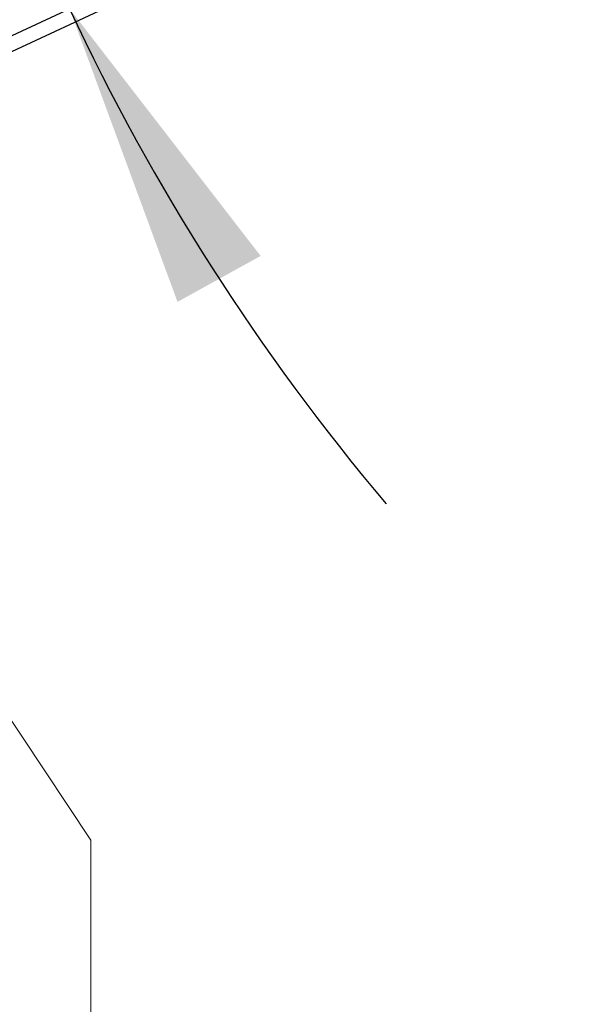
# Model space of a CAD drawing. Header units: inches. Extents: x 0.2 to 10.8, y 0.2 to 8.2.
# Tile 120 of 127: x 6.056 to 6.291, y 5.086 to 5.5. Entities that reach past the tile are written whole.
import ezdxf

# ---------------------------------------------------------------- set-up
doc = ezdxf.new("R2010")
doc.units = ezdxf.units.IN
doc.header["$MEASUREMENT"] = 0
doc.linetypes.add('HIDDEN', pattern=[0.075, 0.05, -0.025])
doc.layers.add('DIMENSIONS', color=140, linetype='Continuous')
doc.styles.add('SLDTEXTSTYLE0', font='TXT', dxfattribs={"width": 0.7})
doc.dimstyles.new('SLDDIMSTYLE4', dxfattribs={"dimtxt": 0.084961, "dimasz": 0.13, "dimexe": 0, "dimexo": 0.0625, "dimgap": 0.02124, "dimtad": 0, "dimtih": 1, "dimtoh": 1, "dimdec": 4, "dimlfac": 12, "dimzin": 12, "dimdsep": 46, "dimtxsty": 'SLDTEXTSTYLE0', "dimsah": 1, "dimcen": 0.09, "dimadec": 0, "dimazin": 3, "dimtfac": 1, "dimtdec": 0, "dimtofl": 0, "dimtmove": 0, "dimatfit": 3, "dimfxl": 0, "dimfrac": 2, "dimtolj": 1, "dimtzin": 12, "dimarcsym": 0})

# ---------------------------------------------------------------- blocks, each defined once
blk = doc.blocks.new('_D_15')
at = {"layer": 'DIMENSIONS'}
blk.add_line((6.7421, 5.90074), (5.86434, 5.90074), dxfattribs=at)
for start, end in [(164.8174, 180), (205, 220.1826)]:
    blk.add_arc((6.92564, 5.90074), 0.9363, start, end, dxfattribs=at)
for points in [[(5.98934, 5.90074), (6.01825, 6.02905), (5.97835, 6.03181)], [(6.07706, 5.50504), (6.12249, 5.38161), (6.1575, 5.40097)]]:
    blk.add_solid(points, dxfattribs=at)
at = {"layer": 'DIMENSIONS', "insert": (5.91364, 5.72542), "char_height": 0.083333, "attachment_point": 1, "style": 'SLDTEXTSTYLE0'}
blk.add_mtext('25°', dxfattribs=at)

msp = doc.modelspace()

# ---------------------------------------------------------------- linework, layer by layer
at = {"color": 7, "linetype": 'Continuous', "lineweight": 25}
for p, q in [((6.9256392, 5.900738), (5.9621632, 5.4514618)), ((5.9622509, 5.4448824), (6.9281749, 5.8953002))]:
    msp.add_line(p, q, dxfattribs=at)
at = {"color": 7, "linetype": 'HIDDEN', "lineweight": 18}
for p, q in [((6.0860082, 5.1548967), (6.0313832, 5.2371363)), ((6.0860082, 5.0726571), (6.0860082, 5.1548967))]:
    msp.add_line(p, q, dxfattribs=at)

# ---------------------------------------------------------------- dimensions: what is measured, and where the dimension line sits
at = {"layer": 'DIMENSIONS'}
dim = msp.add_angular_dim_2l(base=(5.9975464, 6.0244287), line1=((6.7921007, 5.900738), (6.9256392, 5.900738)), line2=((5.9554876, 5.4483489), (6.9256392, 5.900738)), dimstyle='SLDDIMSTYLE4', dxfattribs=at)
dim.commit()
dim.dimension.update_dxf_attribs({"geometry": '_D_15', "text_midpoint": (6.014413, 5.6855113), "dimtype": 162})

doc.saveas('drawing.dxf')
